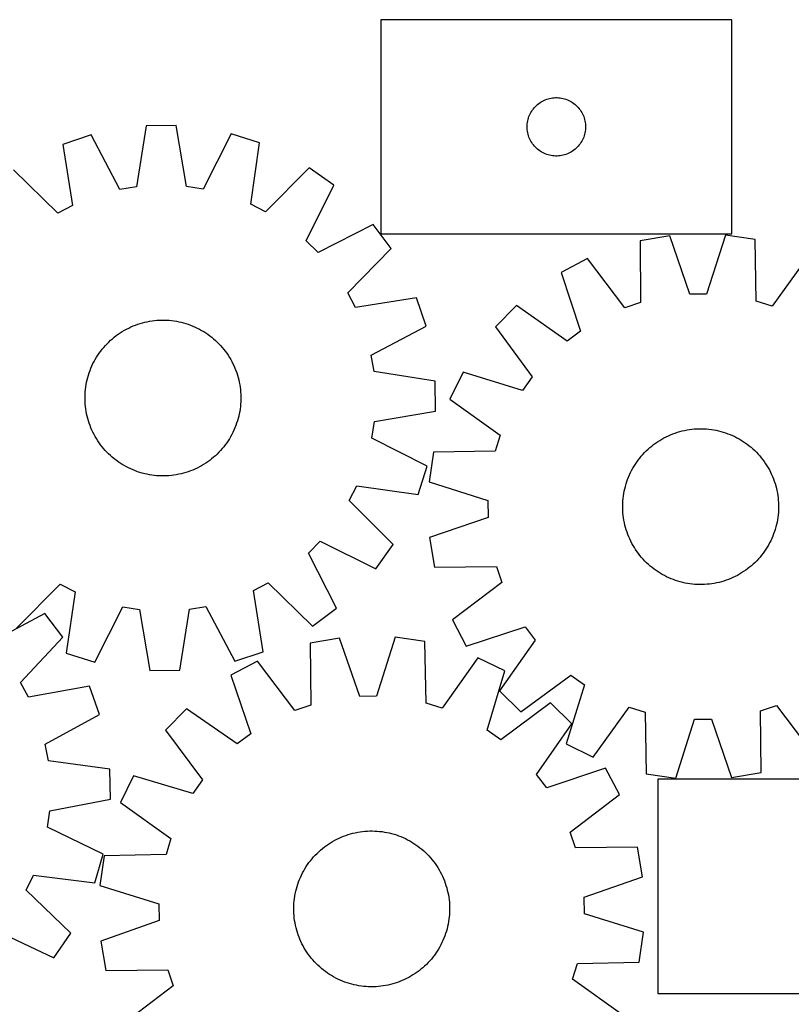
# Model space of a CAD drawing. Header units: millimetres. Extents: x 7 to 1493, y 7 to 2993.
# Tile 8 of 13: x 452 to 848, y 2488 to 2993. Entities that reach past the tile are written whole.
import ezdxf

# ---------------------------------------------------------------- set-up
doc = ezdxf.new("R2010")
doc.units = ezdxf.units.MM
doc.layers.add('CUT', color=7, linetype='CONTINUOUS', true_color=0x000000)

msp = doc.modelspace()

# ---------------------------------------------------------------- linework, layer by layer
at = {"layer": 'CUT'}
for p, q in [((817.549376, 2993.486878), (637.549376, 2993.486878)), ((637.549376, 2993.486878), (637.549376, 2883.486878)), ((817.549376, 2883.486878), (817.549376, 2993.486878)), ((720.499725, 2951.72706), (721.19066, 2952.072412)), ((721.19066, 2952.072412), (721.898458, 2952.381738)), ((721.898458, 2952.381738), (722.62124, 2952.654217)), ((722.62124, 2952.654217), (723.357092, 2952.889126)), ((723.357092, 2952.889126), (724.10406, 2953.085844)), ((724.10406, 2953.085844), (724.860165, 2953.243848)), ((724.860165, 2953.243848), (725.623401, 2953.362718)), ((725.623401, 2953.362718), (726.391744, 2953.442141)), ((726.391744, 2953.442141), (727.163157, 2953.481905)), ((727.163157, 2953.481905), (727.935595, 2953.481905)), ((727.935595, 2953.481905), (728.707008, 2953.442141)), ((728.707008, 2953.442141), (729.475351, 2953.362718)), ((729.475351, 2953.362718), (730.238587, 2953.243848)), ((730.238587, 2953.243848), (730.994692, 2953.085844)), ((730.994692, 2953.085844), (731.741661, 2952.889126)), ((731.741661, 2952.889126), (732.477512, 2952.654217)), ((732.477512, 2952.654217), (733.200295, 2952.381738)), ((733.200295, 2952.381738), (733.908092, 2952.072412)), ((733.908092, 2952.072412), (734.599027, 2951.72706)), ((714.892743, 2946.537321), (715.323951, 2947.178195)), ((715.323951, 2947.178195), (715.787579, 2947.796021)), ((715.787579, 2947.796021), (716.282397, 2948.38916)), ((716.282397, 2948.38916), (716.807093, 2948.956041)), ((716.807093, 2948.956041), (717.360276, 2949.495159)), ((717.360276, 2949.495159), (717.940478, 2950.005085)), ((717.940478, 2950.005085), (718.546162, 2950.484467)), ((718.546162, 2950.484467), (719.17572, 2950.932034)), ((719.17572, 2950.932034), (719.827484, 2951.346598)), ((719.827484, 2951.346598), (720.499725, 2951.72706)), ((734.599027, 2951.72706), (735.271268, 2951.346598)), ((735.271268, 2951.346598), (735.923032, 2950.932034)), ((735.923032, 2950.932034), (736.55259, 2950.484467)), ((736.55259, 2950.484467), (737.158274, 2950.005085)), ((737.158274, 2950.005085), (737.738476, 2949.495159)), ((737.738476, 2949.495159), (738.291659, 2948.956041)), ((738.291659, 2948.956041), (738.816355, 2948.38916)), ((738.816355, 2948.38916), (739.311173, 2947.796021)), ((739.311173, 2947.796021), (739.774801, 2947.178195)), ((739.774801, 2947.178195), (740.20601, 2946.537321)), ((712.866541, 2941.555159), (713.04396, 2942.306945)), ((713.04396, 2942.306945), (713.259845, 2943.048601)), ((713.259845, 2943.048601), (713.513624, 2943.77816)), ((713.513624, 2943.77816), (713.804623, 2944.493687)), ((713.804623, 2944.493687), (714.13207, 2945.193285)), ((714.13207, 2945.193285), (714.495097, 2945.875099)), ((714.495097, 2945.875099), (714.892743, 2946.537321)), ((740.20601, 2946.537321), (740.603655, 2945.875099)), ((740.603655, 2945.875099), (740.966682, 2945.193285)), ((740.966682, 2945.193285), (741.29413, 2944.493687)), ((741.29413, 2944.493687), (741.585128, 2943.77816)), ((741.585128, 2943.77816), (741.838907, 2943.048601)), ((741.838907, 2943.048601), (742.054792, 2942.306945)), ((742.054792, 2942.306945), (742.232211, 2941.555159)), ((516.981606, 2939.014621), (512.057816, 2907.634197)), ((532.367284, 2939.121698), (516.981606, 2939.014621)), ((537.727362, 2907.812845), (532.367284, 2939.121698)), ((712.549376, 2938.486878), (712.569265, 2939.25906)), ((712.569265, 2937.714697), (712.549376, 2938.486878)), ((712.569265, 2939.25906), (712.628878, 2940.029193)), ((712.628878, 2936.944563), (712.569265, 2937.714697)), ((712.628878, 2940.029193), (712.728058, 2940.795237)), ((712.728058, 2936.17852), (712.628878, 2936.944563)), ((712.728058, 2940.795237), (712.866541, 2941.555159)), ((742.232211, 2941.555159), (742.370695, 2940.795237)), ((742.370695, 2940.795237), (742.469874, 2940.029193)), ((742.469874, 2936.944563), (742.370695, 2936.17852)), ((742.469874, 2940.029193), (742.529487, 2939.25906)), ((742.529487, 2937.714697), (742.469874, 2936.944563)), ((742.529487, 2939.25906), (742.549376, 2938.486878)), ((742.549376, 2938.486878), (742.529487, 2937.714697)), ((488.825872, 2934.354103), (474.226311, 2929.497831)), ((503.598577, 2906.233969), (488.825872, 2934.354103)), ((560.585158, 2934.853514), (546.205271, 2906.530492)), ((575.250896, 2930.200915), (560.585158, 2934.853514)), ((712.866541, 2935.418597), (712.728058, 2936.17852)), ((713.04396, 2934.666812), (712.866541, 2935.418597)), ((713.259845, 2933.925156), (713.04396, 2934.666812)), ((713.513624, 2933.195597), (713.259845, 2933.925156)), ((713.804623, 2932.48007), (713.513624, 2933.195597)), ((714.13207, 2931.780471), (713.804623, 2932.48007)), ((714.495097, 2931.098657), (714.13207, 2931.780471)), ((740.966682, 2931.780471), (740.603655, 2931.098657)), ((741.29413, 2932.48007), (740.966682, 2931.780471)), ((741.585128, 2933.195597), (741.29413, 2932.48007)), ((741.838907, 2933.925156), (741.585128, 2933.195597)), ((742.054792, 2934.666812), (741.838907, 2933.925156)), ((742.232211, 2935.418597), (742.054792, 2934.666812)), ((742.370695, 2936.17852), (742.232211, 2935.418597)), ((474.226311, 2929.497831), (479.240593, 2898.131739)), ((570.673666, 2898.76807), (575.250896, 2930.200915)), ((714.892743, 2930.436435), (714.495097, 2931.098657)), ((715.323951, 2929.795562), (714.892743, 2930.436435)), ((715.787579, 2929.177736), (715.323951, 2929.795562)), ((716.282397, 2928.584597), (715.787579, 2929.177736)), ((716.807093, 2928.017716), (716.282397, 2928.584597)), ((717.360276, 2927.478598), (716.807093, 2928.017716)), ((717.940478, 2926.968672), (717.360276, 2927.478598)), ((718.546162, 2926.48929), (717.940478, 2926.968672)), ((737.158274, 2926.968672), (736.55259, 2926.48929)), ((737.738476, 2927.478598), (737.158274, 2926.968672)), ((738.291659, 2928.017716), (737.738476, 2927.478598)), ((738.816355, 2928.584597), (738.291659, 2928.017716)), ((739.311173, 2929.177736), (738.816355, 2928.584597)), ((739.774801, 2929.795562), (739.311173, 2929.177736)), ((740.20601, 2930.436435), (739.774801, 2929.795562)), ((740.603655, 2931.098657), (740.20601, 2930.436435)), ((719.17572, 2926.041723), (718.546162, 2926.48929)), ((719.827484, 2925.627159), (719.17572, 2926.041723)), ((720.499725, 2925.246696), (719.827484, 2925.627159)), ((721.19066, 2924.901344), (720.499725, 2925.246696)), ((721.898458, 2924.592019), (721.19066, 2924.901344)), ((722.62124, 2924.31954), (721.898458, 2924.592019)), ((723.357092, 2924.08463), (722.62124, 2924.31954)), ((724.10406, 2923.887913), (723.357092, 2924.08463)), ((724.860165, 2923.729909), (724.10406, 2923.887913)), ((725.623401, 2923.611038), (724.860165, 2923.729909)), ((726.391744, 2923.531615), (725.623401, 2923.611038)), ((727.163157, 2923.491851), (726.391744, 2923.531615)), ((727.935595, 2923.491851), (727.163157, 2923.491851)), ((728.707008, 2923.531615), (727.935595, 2923.491851)), ((729.475351, 2923.611038), (728.707008, 2923.531615)), ((730.238587, 2923.729909), (729.475351, 2923.611038)), ((730.994692, 2923.887913), (730.238587, 2923.729909)), ((731.741661, 2924.08463), (730.994692, 2923.887913)), ((732.477512, 2924.31954), (731.741661, 2924.08463)), ((733.200295, 2924.592019), (732.477512, 2924.31954)), ((733.908092, 2924.901344), (733.200295, 2924.592019)), ((734.599027, 2925.246696), (733.908092, 2924.901344)), ((735.271268, 2925.627159), (734.599027, 2925.246696)), ((735.923032, 2926.041723), (735.271268, 2925.627159)), ((736.55259, 2926.48929), (735.923032, 2926.041723)), ((600.768748, 2917.421828), (578.340368, 2894.928662)), ((613.278961, 2908.464981), (600.768748, 2917.421828)), ((471.628073, 2894.185994), (448.888796, 2916.364814)), ((512.057816, 2907.634197), (503.598577, 2906.233969)), ((546.205271, 2906.530492), (537.727362, 2907.812845)), ((599.212473, 2879.985011), (613.278961, 2908.464981)), ((479.240593, 2898.131739), (471.628073, 2894.185994)), ((578.340368, 2894.928662), (570.673666, 2898.76807)), ((633.598925, 2888.425897), (605.317497, 2873.964376)), ((642.729027, 2876.04156), (633.598925, 2888.425897)), ((637.549376, 2883.486878), (817.549376, 2883.486878)), ((785.817972, 2882.610829), (770.648876, 2880.036128)), ((796.132862, 2852.567896), (785.817972, 2882.610829)), ((814.355077, 2882.926215), (804.706682, 2852.662652)), ((829.57737, 2880.687393), (814.355077, 2882.926215)), ((605.317497, 2873.964376), (599.212473, 2879.985011)), ((620.550207, 2853.302284), (642.729027, 2876.04156)), ((770.648876, 2880.036128), (770.824663, 2848.272251)), ((830.103637, 2848.92739), (829.57737, 2880.687393)), ((856.815229, 2872.168893), (838.287105, 2846.368052)), ((743.605936, 2870.917727), (729.974896, 2863.781533)), ((762.699756, 2845.532677), (743.605936, 2870.917727)), ((729.974896, 2863.781533), (739.957656, 2833.626612)), ((624.495952, 2845.689763), (620.550207, 2853.302284)), ((655.862044, 2850.704045), (624.495952, 2845.689763)), ((660.718316, 2836.104485), (655.862044, 2850.704045)), ((804.706682, 2852.662652), (796.132862, 2852.567896)), ((707.073272, 2846.75269), (696.314587, 2835.753543)), ((733.076986, 2828.510387), (707.073272, 2846.75269)), ((770.824663, 2848.272251), (762.699756, 2845.532677)), ((838.287105, 2846.368052), (830.103637, 2848.92739)), ((508.081859, 2835.219902), (509.219329, 2835.753913)), ((509.219329, 2835.753913), (510.373012, 2836.251931)), ((510.373012, 2836.251931), (511.541769, 2836.713466)), ((511.541769, 2836.713466), (512.724446, 2837.138061)), ((512.724446, 2837.138061), (513.919877, 2837.525298)), ((513.919877, 2837.525298), (515.126881, 2837.874795)), ((515.126881, 2837.874795), (516.344268, 2838.186206)), ((516.344268, 2838.186206), (517.570835, 2838.459224)), ((517.570835, 2838.459224), (518.805373, 2838.693581)), ((518.805373, 2838.693581), (520.046663, 2838.889044)), ((520.046663, 2838.889044), (521.29348, 2839.04542)), ((521.29348, 2839.04542), (522.544594, 2839.162556)), ((522.544594, 2839.162556), (523.79877, 2839.240336)), ((523.79877, 2839.240336), (525.05477, 2839.278683)), ((525.05477, 2839.278683), (526.311355, 2839.277559)), ((526.311355, 2839.277559), (527.567285, 2839.236965)), ((527.567285, 2839.236965), (528.821319, 2839.156941)), ((528.821319, 2839.156941), (530.072222, 2839.037567)), ((530.072222, 2839.037567), (531.318757, 2838.87896)), ((531.318757, 2838.87896), (532.559696, 2838.681277)), ((532.559696, 2838.681277), (533.793812, 2838.444712)), ((533.793812, 2838.444712), (535.019889, 2838.1695)), ((535.019889, 2838.1695), (536.236717, 2837.855911)), ((536.236717, 2837.855911), (537.443094, 2837.504255)), ((537.443094, 2837.504255), (538.637829, 2837.11488)), ((538.637829, 2837.11488), (539.819745, 2836.68817)), ((539.819745, 2836.68817), (540.987675, 2836.224545)), ((540.987675, 2836.224545), (542.140465, 2835.724463)), ((542.140465, 2835.724463), (543.276978, 2835.188418)), ((632.598182, 2821.331779), (660.718316, 2836.104485)), ((696.314587, 2835.753543), (715.12714, 2810.159351)), ((499.696582, 2829.722537), (500.665514, 2830.522648)), ((500.665514, 2830.522648), (501.6591, 2831.291929)), ((501.6591, 2831.291929), (502.676359, 2832.029622)), ((502.676359, 2832.029622), (503.716288, 2832.734998)), ((503.716288, 2832.734998), (504.77786, 2833.407361)), ((504.77786, 2833.407361), (505.860028, 2834.046047)), ((505.860028, 2834.046047), (506.961723, 2834.650426)), ((506.961723, 2834.650426), (508.081859, 2835.219902)), ((543.276978, 2835.188418), (544.396093, 2834.616939)), ((544.396093, 2834.616939), (545.496705, 2834.01059)), ((545.496705, 2834.01059), (546.577728, 2833.369968)), ((546.577728, 2833.369968), (547.638096, 2832.695707)), ((547.638096, 2832.695707), (548.676761, 2831.988472)), ((548.676761, 2831.988472), (549.692699, 2831.248961)), ((549.692699, 2831.248961), (550.684907, 2830.477903)), ((739.957656, 2833.626612), (733.076986, 2828.510387)), ((495.254297, 2825.288192), (496.086135, 2826.230027)), ((496.086135, 2826.230027), (496.947146, 2827.145268)), ((496.947146, 2827.145268), (497.83648, 2828.033013)), ((497.83648, 2828.033013), (498.753261, 2828.892385)), ((498.753261, 2828.892385), (499.696582, 2829.722537)), ((550.684907, 2830.477903), (551.652405, 2829.676059)), ((551.652405, 2829.676059), (552.59424, 2828.844222)), ((552.59424, 2828.844222), (553.509482, 2827.983211)), ((553.509482, 2827.983211), (554.397227, 2827.093876)), ((554.397227, 2827.093876), (555.256599, 2826.177096)), ((555.256599, 2826.177096), (556.08675, 2825.233774)), ((491.560388, 2820.213515), (492.234649, 2821.273882)), ((492.234649, 2821.273882), (492.941884, 2822.312548)), ((492.941884, 2822.312548), (493.681396, 2823.328485)), ((493.681396, 2823.328485), (494.452454, 2824.320693)), ((494.452454, 2824.320693), (495.254297, 2825.288192)), ((556.08675, 2825.233774), (556.886861, 2824.264842)), ((556.886861, 2824.264842), (557.656143, 2823.271256)), ((557.656143, 2823.271256), (558.393835, 2822.253997)), ((558.393835, 2822.253997), (559.099211, 2821.214068)), ((559.099211, 2821.214068), (559.771574, 2820.152496)), ((633.99841, 2812.87254), (632.598182, 2821.331779)), ((488.705812, 2814.623461), (489.205893, 2815.776251)), ((489.205893, 2815.776251), (489.741938, 2816.912765)), ((489.741938, 2816.912765), (490.313417, 2818.03188)), ((490.313417, 2818.03188), (490.919767, 2819.132492)), ((490.919767, 2819.132492), (491.560388, 2820.213515)), ((559.771574, 2820.152496), (560.41026, 2819.070329)), ((560.41026, 2819.070329), (561.014639, 2817.968633)), ((561.014639, 2817.968633), (561.584116, 2816.848498)), ((561.584116, 2816.848498), (562.118126, 2815.711027)), ((562.118126, 2815.711027), (562.616145, 2814.557344)), ((487.074446, 2809.872503), (487.426101, 2811.07888)), ((487.426101, 2811.07888), (487.815476, 2812.273616)), ((487.815476, 2812.273616), (488.242187, 2813.455532)), ((488.242187, 2813.455532), (488.705812, 2814.623461)), ((562.616145, 2814.557344), (563.077679, 2813.388587)), ((563.077679, 2813.388587), (563.502275, 2812.20591)), ((563.502275, 2812.20591), (563.889512, 2811.010479)), ((563.889512, 2811.010479), (564.239008, 2809.803475)), ((665.378835, 2807.94875), (633.99841, 2812.87254)), ((679.796051, 2812.481161), (672.962857, 2798.695733)), ((710.164234, 2803.167289), (679.796051, 2812.481161)), ((486.051396, 2804.954544), (486.24908, 2806.195482)), ((486.24908, 2806.195482), (486.485644, 2807.429599)), ((486.485644, 2807.429599), (486.760857, 2808.655676)), ((486.760857, 2808.655676), (487.074446, 2809.872503)), ((564.239008, 2809.803475), (564.550419, 2808.586089)), ((564.550419, 2808.586089), (564.823438, 2807.359521)), ((564.823438, 2807.359521), (565.057794, 2806.124983)), ((565.057794, 2806.124983), (565.253257, 2804.883693)), ((665.485912, 2792.563072), (665.378835, 2807.94875)), ((715.12714, 2810.159351), (710.164234, 2803.167289)), ((485.652798, 2799.947142), (485.693391, 2801.203071)), ((485.693391, 2801.203071), (485.773415, 2802.457106)), ((485.773415, 2802.457106), (485.892789, 2803.708008)), ((485.892789, 2803.708008), (486.051396, 2804.954544)), ((565.253257, 2804.883693), (565.409634, 2803.636876)), ((565.409634, 2803.636876), (565.52677, 2802.385762)), ((565.52677, 2802.385762), (565.604549, 2801.131586)), ((565.604549, 2801.131586), (565.642896, 2799.875586)), ((485.651674, 2798.690557), (485.652798, 2799.947142)), ((485.69002, 2797.434557), (485.651674, 2798.690557)), ((485.7678, 2796.180381), (485.69002, 2797.434557)), ((485.884936, 2794.929267), (485.7678, 2796.180381)), ((565.521155, 2796.109037), (565.401781, 2794.858135)), ((565.601178, 2797.363072), (565.521155, 2796.109037)), ((565.641772, 2798.619001), (565.601178, 2797.363072)), ((565.642896, 2799.875586), (565.641772, 2798.619001)), ((672.962857, 2798.695733), (698.763698, 2780.167609)), ((486.041313, 2793.68245), (485.884936, 2794.929267)), ((486.236776, 2792.44116), (486.041313, 2793.68245)), ((486.471132, 2791.206622), (486.236776, 2792.44116)), ((486.74415, 2789.980054), (486.471132, 2791.206622)), ((564.808925, 2791.136544), (564.533713, 2789.910467)), ((565.04549, 2792.370661), (564.808925, 2791.136544)), ((565.243174, 2793.611599), (565.04549, 2792.370661)), ((565.401781, 2794.858135), (565.243174, 2793.611599)), ((634.177058, 2787.202994), (665.485912, 2792.563072)), ((487.055562, 2788.762668), (486.74415, 2789.980054)), ((487.405058, 2787.555664), (487.055562, 2788.762668)), ((487.792295, 2786.360233), (487.405058, 2787.555664)), ((488.21689, 2785.177556), (487.792295, 2786.360233)), ((488.678425, 2784.008799), (488.21689, 2785.177556)), ((563.052383, 2785.110611), (562.588758, 2783.942682)), ((563.479094, 2786.292527), (563.052383, 2785.110611)), ((563.868469, 2787.487263), (563.479094, 2786.292527)), ((564.220124, 2788.69364), (563.868469, 2787.487263)), ((564.533713, 2789.910467), (564.220124, 2788.69364)), ((632.894705, 2778.725085), (634.177058, 2787.202994)), ((489.176443, 2782.855116), (488.678425, 2784.008799)), ((489.710454, 2781.717645), (489.176443, 2782.855116)), ((490.27993, 2780.59751), (489.710454, 2781.717645)), ((490.88431, 2779.495814), (490.27993, 2780.59751)), ((560.981152, 2780.534263), (560.374803, 2779.433651)), ((561.552631, 2781.653378), (560.981152, 2780.534263)), ((562.088676, 2782.789892), (561.552631, 2781.653378)), ((562.588758, 2783.942682), (562.088676, 2782.789892)), ((698.763698, 2780.167609), (696.20436, 2771.98414)), ((785.04857, 2779.909441), (786.200205, 2780.412176)), ((786.200205, 2780.412176), (787.367064, 2780.878489)), ((787.367064, 2780.878489), (788.547994, 2781.307921)), ((788.547994, 2781.307921), (789.74183, 2781.700046)), ((789.74183, 2781.700046), (790.947394, 2782.054479)), ((790.947394, 2782.054479), (792.163496, 2782.370869)), ((792.163496, 2782.370869), (793.388936, 2782.648904)), ((793.388936, 2782.648904), (794.622505, 2782.88831)), ((794.622505, 2782.88831), (795.862985, 2783.08885)), ((795.862985, 2783.08885), (797.109151, 2783.250327)), ((797.109151, 2783.250327), (798.359776, 2783.372582)), ((798.359776, 2783.372582), (799.613623, 2783.455493)), ((799.613623, 2783.455493), (800.869455, 2783.498979)), ((800.869455, 2783.498979), (802.126034, 2783.502997)), ((802.126034, 2783.502997), (803.382119, 2783.467542)), ((803.382119, 2783.467542), (804.636471, 2783.392651)), ((804.636471, 2783.392651), (805.887851, 2783.278396)), ((805.887851, 2783.278396), (807.135026, 2783.124891)), ((807.135026, 2783.124891), (808.376762, 2782.932287)), ((808.376762, 2782.932287), (809.611837, 2782.700774)), ((809.611837, 2782.700774), (810.83903, 2782.430581)), ((810.83903, 2782.430581), (812.05713, 2782.121974)), ((812.05713, 2782.121974), (813.264936, 2781.775258)), ((813.264936, 2781.775258), (814.461255, 2781.390775)), ((814.461255, 2781.390775), (815.644907, 2780.968904)), ((815.644907, 2780.968904), (816.814724, 2780.510062)), ((816.814724, 2780.510062), (817.96955, 2780.014702)), ((817.96955, 2780.014702), (819.108248, 2779.483312)), ((491.522996, 2778.413647), (490.88431, 2779.495814)), ((492.195359, 2777.352075), (491.522996, 2778.413647)), ((492.900734, 2776.312146), (492.195359, 2777.352075)), ((493.638427, 2775.294887), (492.900734, 2776.312146)), ((494.407708, 2774.301301), (493.638427, 2775.294887)), ((557.613174, 2775.237658), (556.842116, 2774.24545)), ((558.352685, 2776.253595), (557.613174, 2775.237658)), ((559.059921, 2777.29226), (558.352685, 2776.253595)), ((559.734182, 2778.352628), (559.059921, 2777.29226)), ((560.374803, 2779.433651), (559.734182, 2778.352628)), ((661.217728, 2764.345198), (632.894705, 2778.725085)), ((776.516232, 2774.643219), (777.506662, 2775.416559)), ((777.506662, 2775.416559), (778.520894, 2776.158408)), ((778.520894, 2776.158408), (779.557928, 2776.868034)), ((779.557928, 2776.868034), (780.61674, 2777.544735)), ((780.61674, 2777.544735), (781.696285, 2778.187844)), ((781.696285, 2778.187844), (782.795498, 2778.796726)), ((782.795498, 2778.796726), (783.913294, 2779.370781)), ((783.913294, 2779.370781), (785.04857, 2779.909441)), ((819.108248, 2779.483312), (820.229692, 2778.916417)), ((820.229692, 2778.916417), (821.332776, 2778.314576)), ((821.332776, 2778.314576), (822.416411, 2777.678384)), ((822.416411, 2777.678384), (823.479529, 2777.008467)), ((823.479529, 2777.008467), (824.521079, 2776.305488)), ((824.521079, 2776.305488), (825.540035, 2775.57014)), ((825.540035, 2775.57014), (826.535389, 2774.803149)), ((495.20782, 2773.332369), (494.407708, 2774.301301)), ((496.037971, 2772.389047), (495.20782, 2773.332369)), ((496.897343, 2771.472267), (496.037971, 2772.389047)), ((497.785088, 2770.582932), (496.897343, 2771.472267)), ((498.700329, 2769.721921), (497.785088, 2770.582932)), ((553.458089, 2770.53313), (552.541309, 2769.673758)), ((554.347424, 2771.420875), (553.458089, 2770.53313)), ((555.208435, 2772.336116), (554.347424, 2771.420875)), ((556.040273, 2773.277951), (555.208435, 2772.336116)), ((556.842116, 2774.24545), (556.040273, 2773.277951)), ((664.444357, 2771.457874), (662.205535, 2756.23558)), ((696.20436, 2771.98414), (664.444357, 2771.457874)), ((771.12648, 2769.386664), (771.954456, 2770.331895)), ((771.954456, 2770.331895), (772.811715, 2771.250652)), ((772.811715, 2771.250652), (773.69741, 2772.142029)), ((773.69741, 2772.142029), (774.610666, 2773.005145)), ((774.610666, 2773.005145), (775.550583, 2773.839149)), ((775.550583, 2773.839149), (776.516232, 2774.643219)), ((826.535389, 2774.803149), (827.506161, 2774.005271)), ((827.506161, 2774.005271), (828.451392, 2773.177294)), ((828.451392, 2773.177294), (829.370149, 2772.320035)), ((829.370149, 2772.320035), (830.261525, 2771.434341)), ((830.261525, 2771.434341), (831.124642, 2770.521084)), ((831.124642, 2770.521084), (831.958646, 2769.581168)), ((499.642164, 2768.890084), (498.700329, 2769.721921)), ((500.609663, 2768.08824), (499.642164, 2768.890084)), ((501.601871, 2767.317182), (500.609663, 2768.08824)), ((502.617809, 2766.577671), (501.601871, 2767.317182)), ((503.656474, 2765.870436), (502.617809, 2766.577671)), ((504.716841, 2765.196175), (503.656474, 2765.870436)), ((505.797864, 2764.555553), (504.716841, 2765.196175)), ((546.51671, 2765.158782), (545.434542, 2764.520096)), ((547.578282, 2765.831145), (546.51671, 2765.158782)), ((548.61821, 2766.536521), (547.578282, 2765.831145)), ((549.63547, 2767.274214), (548.61821, 2766.536521)), ((550.629056, 2768.043495), (549.63547, 2767.274214)), ((551.597987, 2768.843606), (550.629056, 2768.043495)), ((552.541309, 2769.673758), (551.597987, 2768.843606)), ((767.453367, 2764.296915), (768.123283, 2765.360032)), ((768.123283, 2765.360032), (768.826262, 2766.401583)), ((768.826262, 2766.401583), (769.56161, 2767.420538)), ((769.56161, 2767.420538), (770.328602, 2768.415893)), ((770.328602, 2768.415893), (771.12648, 2769.386664)), ((831.958646, 2769.581168), (832.762715, 2768.615518)), ((832.762715, 2768.615518), (833.536056, 2767.625088)), ((833.536056, 2767.625088), (834.277905, 2766.610856)), ((834.277905, 2766.610856), (834.98753, 2765.573822)), ((834.98753, 2765.573822), (835.664231, 2764.51501)), ((506.898477, 2763.949204), (505.797864, 2764.555553)), ((508.017592, 2763.377725), (506.898477, 2763.949204)), ((509.154105, 2762.84168), (508.017592, 2763.377725)), ((510.306895, 2762.341598), (509.154105, 2762.84168)), ((511.474824, 2761.877973), (510.306895, 2762.341598)), ((512.65674, 2761.451263), (511.474824, 2761.877973)), ((513.851476, 2761.061888), (512.65674, 2761.451263)), ((515.057853, 2760.710232), (513.851476, 2761.061888)), ((516.27468, 2760.396643), (515.057853, 2760.710232)), ((517.500757, 2760.121431), (516.27468, 2760.396643)), ((518.734874, 2759.884866), (517.500757, 2760.121431)), ((519.975813, 2759.687183), (518.734874, 2759.884866)), ((532.489197, 2759.872562), (531.247907, 2759.677099)), ((533.723735, 2760.106919), (532.489197, 2759.872562)), ((534.950302, 2760.379937), (533.723735, 2760.106919)), ((536.167689, 2760.691348), (534.950302, 2760.379937)), ((537.374693, 2761.040845), (536.167689, 2760.691348)), ((538.570123, 2761.428082), (537.374693, 2761.040845)), ((539.752801, 2761.852677), (538.570123, 2761.428082)), ((540.921558, 2762.314212), (539.752801, 2761.852677)), ((542.075241, 2762.81223), (540.921558, 2762.314212)), ((543.212711, 2763.346241), (542.075241, 2762.81223)), ((544.332847, 2763.915717), (543.212711, 2763.346241)), ((545.434542, 2764.520096), (544.332847, 2763.915717)), ((656.565128, 2749.67946), (661.217728, 2764.345198)), ((764.621688, 2758.695227), (765.117048, 2759.850054)), ((765.117048, 2759.850054), (765.648438, 2760.988751)), ((765.648438, 2760.988751), (766.215333, 2762.110195)), ((766.215333, 2762.110195), (766.817174, 2763.213279)), ((766.817174, 2763.213279), (767.453367, 2764.296915)), ((835.664231, 2764.51501), (836.30734, 2763.435465)), ((836.30734, 2763.435465), (836.916222, 2762.336252)), ((836.916222, 2762.336252), (837.490277, 2761.218456)), ((837.490277, 2761.218456), (838.028938, 2760.08318)), ((838.028938, 2760.08318), (838.531673, 2758.931545)), ((521.222348, 2759.528576), (519.975813, 2759.687183)), ((522.47325, 2759.409202), (521.222348, 2759.528576)), ((523.727285, 2759.329178), (522.47325, 2759.409202)), ((524.983215, 2759.288584), (523.727285, 2759.329178)), ((526.239799, 2759.28746), (524.983215, 2759.288584)), ((527.4958, 2759.325807), (526.239799, 2759.28746)), ((528.749975, 2759.403587), (527.4958, 2759.325807)), ((530.001089, 2759.520723), (528.749975, 2759.403587)), ((531.247907, 2759.677099), (530.001089, 2759.520723)), ((662.205535, 2756.23558), (692.469098, 2746.587185)), ((763.009776, 2753.937634), (763.356492, 2755.145439)), ((763.356492, 2755.145439), (763.740975, 2756.341759)), ((763.740975, 2756.341759), (764.162846, 2757.52541)), ((764.162846, 2757.52541), (764.621688, 2758.695227)), ((838.531673, 2758.931545), (838.997986, 2757.764686)), ((838.997986, 2757.764686), (839.427417, 2756.583756)), ((839.427417, 2756.583756), (839.819542, 2755.38992)), ((839.819542, 2755.38992), (840.173975, 2754.184356)), ((621.292876, 2746.589989), (625.132284, 2754.256691)), ((625.132284, 2754.256691), (656.565128, 2749.67946)), ((762.006859, 2749.015529), (762.199463, 2750.257266)), ((762.199463, 2750.257266), (762.430976, 2751.49234)), ((762.430976, 2751.49234), (762.701169, 2752.719533)), ((762.701169, 2752.719533), (763.009776, 2753.937634)), ((840.173975, 2754.184356), (840.490365, 2752.968254)), ((840.490365, 2752.968254), (840.7684, 2751.742814)), ((840.7684, 2751.742814), (841.007806, 2750.509246)), ((841.007806, 2750.509246), (841.208347, 2749.268766)), ((643.786041, 2724.161608), (621.292876, 2746.589989)), ((692.469098, 2746.587185), (692.563854, 2738.013365)), ((761.628754, 2744.006538), (761.664208, 2745.262623)), ((761.664208, 2745.262623), (761.739099, 2746.516975)), ((761.739099, 2746.516975), (761.853354, 2747.768355)), ((761.853354, 2747.768355), (762.006859, 2749.015529)), ((841.208347, 2749.268766), (841.369824, 2748.022599)), ((841.369824, 2748.022599), (841.492078, 2746.771975)), ((841.492078, 2746.771975), (841.574989, 2745.518128)), ((841.574989, 2745.518128), (841.618475, 2744.262295)), ((761.632771, 2742.749959), (761.628754, 2744.006538)), ((761.676257, 2741.494126), (761.632771, 2742.749959)), ((761.759168, 2740.240279), (761.676257, 2741.494126)), ((761.881423, 2738.989655), (761.759168, 2740.240279)), ((841.512147, 2740.495279), (841.397893, 2739.243899)), ((841.587039, 2741.749631), (841.512147, 2740.495279)), ((841.622493, 2743.005716), (841.587039, 2741.749631)), ((841.618475, 2744.262295), (841.622493, 2743.005716)), ((692.563854, 2738.013365), (662.520921, 2727.698475)), ((762.0429, 2737.743488), (761.881423, 2738.989655)), ((762.24344, 2736.503008), (762.0429, 2737.743488)), ((762.482846, 2735.26944), (762.24344, 2736.503008)), ((762.760882, 2734.044), (762.482846, 2735.26944)), ((840.820271, 2735.519913), (840.550078, 2734.292721)), ((841.051784, 2736.754988), (840.820271, 2735.519913)), ((841.244388, 2737.996725), (841.051784, 2736.754988)), ((841.397893, 2739.243899), (841.244388, 2737.996725)), ((763.077272, 2732.827898), (762.760882, 2734.044)), ((763.431704, 2731.622334), (763.077272, 2732.827898)), ((763.82383, 2730.428498), (763.431704, 2731.622334)), ((764.253261, 2729.247568), (763.82383, 2730.428498)), ((839.088401, 2729.486843), (838.629559, 2728.317027)), ((839.510271, 2730.670495), (839.088401, 2729.486843)), ((839.894755, 2731.866814), (839.510271, 2730.670495)), ((840.241471, 2733.07462), (839.894755, 2731.866814)), ((840.550078, 2734.292721), (840.241471, 2733.07462)), ((600.328589, 2719.612859), (606.349225, 2725.717883)), ((606.349225, 2725.717883), (634.829194, 2711.651395)), ((662.520921, 2727.698475), (665.095622, 2712.52938)), ((764.719574, 2728.080709), (764.253261, 2729.247568)), ((765.222309, 2726.929073), (764.719574, 2728.080709)), ((765.76097, 2725.793797), (765.222309, 2726.929073)), ((766.335024, 2724.676001), (765.76097, 2725.793797)), ((766.943907, 2723.576788), (766.335024, 2724.676001)), ((837.035913, 2724.902059), (836.434073, 2723.798974)), ((837.602808, 2726.023503), (837.035913, 2724.902059)), ((838.134198, 2727.1622), (837.602808, 2726.023503)), ((838.629559, 2728.317027), (838.134198, 2727.1622)), ((614.79011, 2691.331431), (600.328589, 2719.612859)), ((634.829194, 2711.651395), (643.786041, 2724.161608)), ((767.587016, 2722.497243), (766.943907, 2723.576788)), ((768.263717, 2721.438431), (767.587016, 2722.497243)), ((768.973342, 2720.401398), (768.263717, 2721.438431)), ((769.715191, 2719.387166), (768.973342, 2720.401398)), ((770.488532, 2718.396736), (769.715191, 2719.387166)), ((833.689636, 2719.591716), (832.922645, 2718.596361)), ((834.424985, 2720.610671), (833.689636, 2719.591716)), ((835.127964, 2721.652221), (834.424985, 2720.610671)), ((835.79788, 2722.715339), (835.127964, 2721.652221)), ((836.434073, 2723.798974), (835.79788, 2722.715339)), ((771.292601, 2717.431086), (770.488532, 2718.396736)), ((772.126605, 2716.491169), (771.292601, 2717.431086)), ((772.989722, 2715.577913), (772.126605, 2716.491169)), ((773.881098, 2714.692219), (772.989722, 2715.577913)), ((774.799855, 2713.83496), (773.881098, 2714.692219)), ((829.553837, 2714.870225), (828.640581, 2714.007109)), ((830.439532, 2715.761602), (829.553837, 2714.870225)), ((831.29679, 2716.680359), (830.439532, 2715.761602)), ((832.124767, 2717.625589), (831.29679, 2716.680359)), ((832.922645, 2718.596361), (832.124767, 2717.625589)), ((665.095622, 2712.52938), (696.859499, 2712.705166)), ((696.859499, 2712.705166), (699.599074, 2704.58026)), ((775.745086, 2713.006983), (774.799855, 2713.83496)), ((776.715857, 2712.209105), (775.745086, 2713.006983)), ((777.711212, 2711.442114), (776.715857, 2712.209105)), ((778.730167, 2710.706766), (777.711212, 2711.442114)), ((779.771718, 2710.003786), (778.730167, 2710.706766)), ((780.834835, 2709.33387), (779.771718, 2710.003786)), ((781.918471, 2708.697678), (780.834835, 2709.33387)), ((822.634507, 2709.467519), (821.554962, 2708.82441)), ((823.693319, 2710.14422), (822.634507, 2709.467519)), ((824.730353, 2710.853845), (823.693319, 2710.14422)), ((825.744585, 2711.595694), (824.730353, 2710.853845)), ((826.735014, 2712.369035), (825.744585, 2711.595694)), ((827.700664, 2713.173104), (826.735014, 2712.369035)), ((828.640581, 2714.007109), (827.700664, 2713.173104)), ((572.053976, 2700.434404), (579.666497, 2704.380149)), ((579.666497, 2704.380149), (602.405774, 2682.201329)), ((699.599074, 2704.58026), (674.214023, 2685.48644)), ((783.021555, 2708.095837), (781.918471, 2708.697678)), ((784.142999, 2707.528942), (783.021555, 2708.095837)), ((785.281696, 2706.997552), (784.142999, 2707.528942)), ((786.436523, 2706.502191), (785.281696, 2706.997552)), ((787.60634, 2706.04335), (786.436523, 2706.502191)), ((788.789992, 2705.621479), (787.60634, 2706.04335)), ((789.986311, 2705.236996), (788.789992, 2705.621479)), ((791.194117, 2704.89028), (789.986311, 2705.236996)), ((792.412217, 2704.581673), (791.194117, 2704.89028)), ((793.63941, 2704.311479), (792.412217, 2704.581673)), ((794.874484, 2704.079967), (793.63941, 2704.311479)), ((808.628742, 2704.123944), (807.388262, 2703.923403)), ((809.862311, 2704.36335), (808.628742, 2704.123944)), ((811.087751, 2704.641385), (809.862311, 2704.36335)), ((812.303853, 2704.957775), (811.087751, 2704.641385)), ((813.509417, 2705.312208), (812.303853, 2704.957775)), ((814.703253, 2705.704333), (813.509417, 2705.312208)), ((815.884183, 2706.133764), (814.703253, 2705.704333)), ((817.051041, 2706.600077), (815.884183, 2706.133764)), ((818.202677, 2707.102812), (817.051041, 2706.600077)), ((819.337953, 2707.641473), (818.202677, 2707.102812)), ((820.455749, 2708.215528), (819.337953, 2707.641473)), ((821.554962, 2708.82441), (820.455749, 2708.215528)), ((450.525822, 2681.144315), (472.954202, 2703.637481)), ((472.954202, 2703.637481), (480.620904, 2699.798072)), ((480.620904, 2699.798072), (476.043674, 2668.365228)), ((577.068258, 2669.068312), (572.053976, 2700.434404)), ((796.116221, 2703.887363), (794.874484, 2704.079967)), ((797.363395, 2703.733858), (796.116221, 2703.887363)), ((798.614776, 2703.619603), (797.363395, 2703.733858)), ((799.869127, 2703.544711), (798.614776, 2703.619603)), ((801.125212, 2703.509257), (799.869127, 2703.544711)), ((802.381791, 2703.513275), (801.125212, 2703.509257)), ((803.637624, 2703.556761), (802.381791, 2703.513275)), ((804.891471, 2703.639672), (803.637624, 2703.556761)), ((806.142095, 2703.761926), (804.891471, 2703.639672)), ((807.388262, 2703.923403), (806.142095, 2703.761926)), ((490.709411, 2663.712629), (505.089298, 2692.035651)), ((505.089298, 2692.035651), (513.567207, 2690.753298)), ((513.567207, 2690.753298), (518.927286, 2659.444444)), ((534.312963, 2659.551522), (539.236753, 2690.931946)), ((539.236753, 2690.931946), (547.695993, 2692.332174)), ((547.695993, 2692.332174), (562.468698, 2664.21204)), ((602.405774, 2682.201329), (614.79011, 2691.331431)), ((464.943405, 2688.630559), (436.952351, 2673.614712)), ((474.315701, 2676.428485), (464.943405, 2688.630559)), ((674.214023, 2685.48644), (681.350218, 2671.855399)), ((681.350218, 2671.855399), (711.505138, 2681.83816)), ((711.505138, 2681.83816), (716.621363, 2674.95749)), ((452.589139, 2653.256707), (474.315701, 2676.428485)), ((616.28517, 2676.051121), (601.129122, 2673.400694)), ((626.749974, 2646.060079), (616.28517, 2676.051121)), ((644.820344, 2676.509026), (635.323214, 2646.197654)), ((660.053629, 2674.346256), (644.820344, 2676.509026)), ((660.738507, 2642.589277), (660.053629, 2674.346256)), ((716.621363, 2674.95749), (698.37906, 2648.953776)), ((562.468698, 2664.21204), (577.068258, 2669.068312)), ((601.129122, 2673.400694), (601.463544, 2641.638091)), ((476.043674, 2668.365228), (490.709411, 2663.712629)), ((574.13206, 2664.147347), (560.536829, 2656.943164)), ((593.352421, 2638.857973), (574.13206, 2664.147347)), ((687.333692, 2665.963895), (668.934656, 2640.070842)), ((701.153075, 2659.199635), (687.333692, 2665.963895)), ((518.927286, 2659.444444), (534.312963, 2659.551522)), ((691.990986, 2628.785314), (701.153075, 2659.199635)), ((560.536829, 2656.943164), (570.670067, 2626.838476)), ((709.378208, 2638.195091), (734.972399, 2657.007643)), ((734.972399, 2657.007643), (741.964461, 2652.044738)), ((456.684081, 2645.723393), (452.589139, 2653.256707)), ((487.945307, 2651.354601), (456.684081, 2645.723393)), ((493.088243, 2636.85354), (487.945307, 2651.354601)), ((698.37906, 2648.953776), (709.378208, 2638.195091)), ((741.964461, 2652.044738), (732.65059, 2621.676554)), ((635.323214, 2646.197654), (626.749974, 2646.060079)), ((537.720538, 2639.800158), (527.01692, 2628.747415)), ((563.815034, 2621.687952), (537.720538, 2639.800158)), ((601.463544, 2641.638091), (593.352421, 2638.857973)), ((668.934656, 2640.070842), (660.738507, 2642.589277)), ((724.507665, 2642.797533), (699.007747, 2623.857391)), ((735.560407, 2632.093915), (724.507665, 2642.797533)), ((746.436017, 2614.843361), (764.964141, 2640.644201)), ((764.964141, 2640.644201), (773.14761, 2638.084864)), ((832.426584, 2638.740003), (840.55149, 2641.479577)), ((832.60237, 2606.976126), (832.426584, 2638.740003)), ((840.55149, 2641.479577), (859.64531, 2616.094526)), ((465.264582, 2621.529747), (493.088243, 2636.85354)), ((773.14761, 2638.084864), (773.673876, 2606.324861)), ((788.89617, 2604.086039), (798.544565, 2634.349601)), ((798.544565, 2634.349601), (807.118385, 2634.444357)), ((807.118385, 2634.444357), (817.433275, 2604.401425)), ((527.01692, 2628.747415), (545.957062, 2603.247498)), ((699.007747, 2623.857391), (691.990986, 2628.785314)), ((717.448201, 2605.999418), (735.560407, 2632.093915)), ((570.670067, 2626.838476), (563.815034, 2621.687952)), ((466.831181, 2613.099733), (465.264582, 2621.529747)), ((732.65059, 2621.676554), (746.436017, 2614.843361)), ((498.302513, 2608.79508), (466.831181, 2613.099733)), ((498.712661, 2593.414497), (498.302513, 2608.79508)), ((752.703413, 2609.277624), (722.598725, 2599.144386)), ((759.907596, 2595.682393), (752.703413, 2609.277624)), ((510.614818, 2605.392825), (503.850558, 2591.573443)), ((541.029138, 2596.230737), (510.614818, 2605.392825)), ((545.957062, 2603.247498), (541.029138, 2596.230737)), ((722.598725, 2599.144386), (717.448201, 2605.999418)), ((773.673876, 2606.324861), (788.89617, 2604.086039)), ((959.680354, 2603.606268), (779.680354, 2603.606268)), ((779.680354, 2603.606268), (779.680354, 2493.606268)), ((817.433275, 2604.401425), (832.60237, 2606.976126)), ((467.515474, 2587.438688), (498.712661, 2593.414497)), ((734.618222, 2576.462031), (759.907596, 2595.682393)), ((503.850558, 2591.573443), (529.743611, 2573.174406)), ((466.400381, 2578.937162), (467.515474, 2587.438688)), ((495.001185, 2565.118017), (466.400381, 2578.937162)), ((529.743611, 2573.174406), (527.225175, 2564.978258)), ((613.78121, 2572.223218), (614.896125, 2572.802848)), ((614.896125, 2572.802848), (616.028696, 2573.347172)), ((616.028696, 2573.347172), (617.177807, 2573.855652)), ((617.177807, 2573.855652), (618.342322, 2574.327787)), ((618.342322, 2574.327787), (619.521092, 2574.763111)), ((619.521092, 2574.763111), (620.712955, 2575.161194)), ((620.712955, 2575.161194), (621.916734, 2575.521643)), ((621.916734, 2575.521643), (623.131241, 2575.844102)), ((623.131241, 2575.844102), (624.355277, 2576.128254)), ((624.355277, 2576.128254), (625.587634, 2576.373818)), ((625.587634, 2576.373818), (626.827097, 2576.580551)), ((626.827097, 2576.580551), (628.072442, 2576.74825)), ((628.072442, 2576.74825), (629.32244, 2576.876749)), ((629.32244, 2576.876749), (630.575857, 2576.965921)), ((630.575857, 2576.965921), (631.831457, 2577.015678)), ((631.831457, 2577.015678), (633.088, 2577.025972)), ((633.088, 2577.025972), (634.344247, 2576.996791)), ((634.344247, 2576.996791), (635.598957, 2576.928165)), ((635.598957, 2576.928165), (636.850892, 2576.820162)), ((636.850892, 2576.820162), (638.098818, 2576.672887)), ((638.098818, 2576.672887), (639.341501, 2576.486487)), ((639.341501, 2576.486487), (640.577716, 2576.261146)), ((640.577716, 2576.261146), (641.806243, 2575.997085)), ((641.806243, 2575.997085), (643.02587, 2575.694565)), ((643.02587, 2575.694565), (644.235392, 2575.353886)), ((644.235392, 2575.353886), (645.433616, 2574.975382)), ((645.433616, 2574.975382), (646.61936, 2574.559428)), ((646.61936, 2574.559428), (647.791454, 2574.106434)), ((647.791454, 2574.106434), (648.94874, 2573.616847)), ((648.94874, 2573.616847), (650.090077, 2573.091151)), ((650.090077, 2573.091151), (651.214339, 2572.529864)), ((737.39834, 2568.350909), (734.618222, 2576.462031)), ((606.561144, 2567.22952), (607.522766, 2568.038402)), ((607.522766, 2568.038402), (608.509321, 2568.81668)), ((608.509321, 2568.81668), (609.519836, 2569.563585)), ((609.519836, 2569.563585), (610.553312, 2570.27838)), ((610.553312, 2570.27838), (611.608731, 2570.960361)), ((611.608731, 2570.960361), (612.685051, 2571.608853)), ((612.685051, 2571.608853), (613.78121, 2572.223218)), ((651.214339, 2572.529864), (652.320415, 2571.93354)), ((652.320415, 2571.93354), (653.407214, 2571.302767)), ((653.407214, 2571.302767), (654.473664, 2570.638169)), ((654.473664, 2570.638169), (655.518712, 2569.9404)), ((655.518712, 2569.9404), (656.541327, 2569.21015)), ((656.541327, 2569.21015), (657.5405, 2568.448139)), ((657.5405, 2568.448139), (658.515245, 2567.65512)), ((658.515245, 2567.65512), (659.464599, 2566.831874)), ((769.160943, 2568.68533), (737.39834, 2568.350909)), ((771.81137, 2553.529283), (769.160943, 2568.68533)), ((490.638397, 2550.363471), (495.001185, 2565.118017)), ((495.468197, 2564.29338), (493.305427, 2549.060095)), ((527.225175, 2564.978258), (495.468197, 2564.29338)), ((601.366313, 2561.780251), (602.159333, 2562.754996)), ((602.159333, 2562.754996), (602.982579, 2563.70435)), ((602.982579, 2563.70435), (603.835238, 2564.627377)), ((603.835238, 2564.627377), (604.71647, 2565.523165)), ((604.71647, 2565.523165), (605.625404, 2566.390832)), ((605.625404, 2566.390832), (606.561144, 2567.22952)), ((659.464599, 2566.831874), (660.387626, 2565.979214)), ((660.387626, 2565.979214), (661.283415, 2565.097983)), ((661.283415, 2565.097983), (662.151081, 2564.189048)), ((662.151081, 2564.189048), (662.989769, 2563.253309)), ((662.989769, 2563.253309), (663.798651, 2562.291687)), ((597.880913, 2556.560166), (598.511685, 2557.646965)), ((598.511685, 2557.646965), (599.176284, 2558.713415)), ((599.176284, 2558.713415), (599.874053, 2559.758463)), ((599.874053, 2559.758463), (600.604303, 2560.781078)), ((600.604303, 2560.781078), (601.366313, 2561.780251)), ((663.798651, 2562.291687), (664.576929, 2561.305132)), ((664.576929, 2561.305132), (665.323834, 2560.294617)), ((665.323834, 2560.294617), (666.038629, 2559.26114)), ((666.038629, 2559.26114), (666.72061, 2558.205721)), ((666.72061, 2558.205721), (667.369103, 2557.129401)), ((455.433851, 2546.579751), (459.121483, 2554.320599)), ((459.121483, 2554.320599), (490.638397, 2550.363471)), ((595.708018, 2552.031205), (596.197605, 2553.188491)), ((596.197605, 2553.188491), (596.723302, 2554.329828)), ((596.723302, 2554.329828), (597.284589, 2555.45409)), ((597.284589, 2555.45409), (597.880913, 2556.560166)), ((667.369103, 2557.129401), (667.983467, 2556.033243)), ((667.983467, 2556.033243), (668.563097, 2554.918328)), ((668.563097, 2554.918328), (669.107421, 2553.785756)), ((669.107421, 2553.785756), (669.615901, 2552.636646)), ((669.615901, 2552.636646), (670.088036, 2551.472131)), ((741.820328, 2543.064479), (771.81137, 2553.529283)), ((493.305427, 2549.060095), (523.616799, 2539.562965)), ((594.119887, 2547.26562), (594.460567, 2548.475143)), ((594.460567, 2548.475143), (594.839071, 2549.673367)), ((594.839071, 2549.673367), (595.255025, 2550.859111)), ((595.255025, 2550.859111), (595.708018, 2552.031205)), ((670.088036, 2551.472131), (670.52336, 2550.29336)), ((670.52336, 2550.29336), (670.921443, 2549.101498)), ((670.921443, 2549.101498), (671.281892, 2547.897719)), ((671.281892, 2547.897719), (671.604351, 2546.683212)), ((478.364481, 2524.598829), (455.433851, 2546.579751)), ((593.141565, 2542.338568), (593.327965, 2543.581252)), ((593.327965, 2543.581252), (593.553307, 2544.817467)), ((593.553307, 2544.817467), (593.817368, 2546.045994)), ((593.817368, 2546.045994), (594.119887, 2547.26562)), ((671.604351, 2546.683212), (671.888503, 2545.459176)), ((671.888503, 2545.459176), (672.134067, 2544.226818)), ((672.134067, 2544.226818), (672.3408, 2542.987355)), ((672.3408, 2542.987355), (672.508499, 2541.742011)), ((741.957903, 2534.491239), (741.820328, 2543.064479)), ((523.616799, 2539.562965), (523.754374, 2530.989725)), ((592.788481, 2537.327751), (592.817661, 2538.583998)), ((592.798774, 2536.071208), (592.788481, 2537.327751)), ((592.817661, 2538.583998), (592.886287, 2539.838708)), ((592.886287, 2539.838708), (592.994291, 2541.090643)), ((592.994291, 2541.090643), (593.141565, 2542.338568)), ((672.508499, 2541.742011), (672.636998, 2540.492013)), ((672.636998, 2540.492013), (672.72617, 2539.238595)), ((672.72617, 2539.238595), (672.775928, 2537.982995)), ((672.775928, 2537.982995), (672.786221, 2536.726452)), ((592.848531, 2534.815608), (592.798774, 2536.071208)), ((592.937704, 2533.562191), (592.848531, 2534.815608)), ((593.066202, 2532.312193), (592.937704, 2533.562191)), ((593.233901, 2531.066848), (593.066202, 2532.312193)), ((672.580411, 2532.96356), (672.433137, 2531.715635)), ((672.688414, 2534.215496), (672.580411, 2532.96356)), ((672.75704, 2535.470206), (672.688414, 2534.215496)), ((672.786221, 2536.726452), (672.75704, 2535.470206)), ((772.269275, 2524.994109), (741.957903, 2534.491239)), ((523.754374, 2530.989725), (493.763331, 2520.524921)), ((593.440635, 2529.827385), (593.233901, 2531.066848)), ((593.686198, 2528.595028), (593.440635, 2529.827385)), ((593.97035, 2527.370991), (593.686198, 2528.595028)), ((594.29281, 2526.156485), (593.97035, 2527.370991)), ((671.757334, 2528.00821), (671.454814, 2526.788583)), ((672.021395, 2529.236737), (671.757334, 2528.00821)), ((672.246737, 2530.472952), (672.021395, 2529.236737)), ((672.433137, 2531.715635), (672.246737, 2530.472952)), ((440.904271, 2525.417312), (469.655818, 2511.914597)), ((469.655818, 2511.914597), (478.364481, 2524.598829)), ((594.653259, 2524.952706), (594.29281, 2526.156485)), ((595.051342, 2523.760843), (594.653259, 2524.952706)), ((595.486665, 2522.582073), (595.051342, 2523.760843)), ((595.9588, 2521.417557), (595.486665, 2522.582073)), ((670.319677, 2523.195092), (669.866683, 2522.022999)), ((670.735631, 2524.380836), (670.319677, 2523.195092)), ((671.114135, 2525.579061), (670.735631, 2524.380836)), ((671.454814, 2526.788583), (671.114135, 2525.579061)), ((770.106505, 2509.760824), (772.269275, 2524.994109)), ((493.763331, 2520.524921), (496.413759, 2505.368873)), ((596.467281, 2520.268447), (595.9588, 2521.417557)), ((597.011605, 2519.135875), (596.467281, 2520.268447)), ((597.591235, 2518.02096), (597.011605, 2519.135875)), ((598.205599, 2516.924802), (597.591235, 2518.02096)), ((667.693789, 2517.494038), (667.063016, 2516.407238)), ((668.290113, 2518.600114), (667.693789, 2517.494038)), ((668.8514, 2519.724375), (668.290113, 2518.600114)), ((669.377097, 2520.865712), (668.8514, 2519.724375)), ((669.866683, 2522.022999), (669.377097, 2520.865712)), ((598.854092, 2515.848482), (598.205599, 2516.924802)), ((599.536072, 2514.793063), (598.854092, 2515.848482)), ((600.250868, 2513.759586), (599.536072, 2514.793063)), ((600.997773, 2512.749072), (600.250868, 2513.759586)), ((601.77605, 2511.762517), (600.997773, 2512.749072)), ((664.208388, 2512.273952), (663.415369, 2511.299208)), ((664.970399, 2513.273125), (664.208388, 2512.273952)), ((665.700649, 2514.29574), (664.970399, 2513.273125)), ((666.398418, 2515.340788), (665.700649, 2514.29574)), ((667.063016, 2516.407238), (666.398418, 2515.340788)), ((602.584932, 2510.800895), (601.77605, 2511.762517)), ((603.423621, 2509.865155), (602.584932, 2510.800895)), ((604.291287, 2508.956221), (603.423621, 2509.865155)), ((605.187076, 2508.074989), (604.291287, 2508.956221)), ((606.110103, 2507.22233), (605.187076, 2508.074989)), ((607.059457, 2506.399084), (606.110103, 2507.22233)), ((659.949297, 2507.663371), (659.013558, 2506.824683)), ((660.858232, 2508.531038), (659.949297, 2507.663371)), ((661.739463, 2509.426827), (660.858232, 2508.531038)), ((662.592123, 2510.349854), (661.739463, 2509.426827)), ((663.415369, 2511.299208), (662.592123, 2510.349854)), ((735.831091, 2500.879797), (738.349526, 2509.075946)), ((738.349526, 2509.075946), (770.106505, 2509.760824)), ((496.413759, 2505.368873), (528.176361, 2505.703295)), ((528.176361, 2505.703295), (530.95648, 2497.592172)), ((608.034201, 2505.606064), (607.059457, 2506.399084)), ((609.033374, 2504.844053), (608.034201, 2505.606064)), ((610.055989, 2504.113803), (609.033374, 2504.844053)), ((611.101038, 2503.416035), (610.055989, 2504.113803)), ((612.167488, 2502.751436), (611.101038, 2503.416035)), ((613.254287, 2502.120664), (612.167488, 2502.751436)), ((614.360363, 2501.52434), (613.254287, 2502.120664)), ((652.889651, 2502.44535), (651.793492, 2501.830986)), ((653.96597, 2503.093843), (652.889651, 2502.44535)), ((655.021389, 2503.775823), (653.96597, 2503.093843)), ((656.054866, 2504.490619), (655.021389, 2503.775823)), ((657.065381, 2505.237524), (656.054866, 2504.490619)), ((658.051936, 2506.015801), (657.065381, 2505.237524)), ((659.013558, 2506.824683), (658.051936, 2506.015801)), ((530.95648, 2497.592172), (505.667105, 2478.37181)), ((615.484624, 2500.963052), (614.360363, 2501.52434)), ((616.625961, 2500.437356), (615.484624, 2500.963052)), ((617.783248, 2499.947769), (616.625961, 2500.437356)), ((618.955341, 2499.494776), (617.783248, 2499.947769)), ((620.141085, 2499.078822), (618.955341, 2499.494776)), ((621.33931, 2498.700318), (620.141085, 2499.078822)), ((622.548832, 2498.359638), (621.33931, 2498.700318)), ((623.768459, 2498.057119), (622.548832, 2498.359638)), ((624.996986, 2497.793058), (623.768459, 2498.057119)), ((626.233201, 2497.567716), (624.996986, 2497.793058)), ((627.475884, 2497.381316), (626.233201, 2497.567716)), ((628.723809, 2497.234042), (627.475884, 2497.381316)), ((629.975745, 2497.126038), (628.723809, 2497.234042)), ((631.230455, 2497.057412), (629.975745, 2497.126038)), ((632.486701, 2497.028232), (631.230455, 2497.057412)), ((633.743244, 2497.038525), (632.486701, 2497.028232)), ((634.998844, 2497.088282), (633.743244, 2497.038525)), ((636.252262, 2497.177454), (634.998844, 2497.088282)), ((637.50226, 2497.305953), (636.252262, 2497.177454)), ((638.747605, 2497.473652), (637.50226, 2497.305953)), ((639.987067, 2497.680385), (638.747605, 2497.473652)), ((641.219425, 2497.925949), (639.987067, 2497.680385)), ((642.443461, 2498.210101), (641.219425, 2497.925949)), ((643.657968, 2498.532561), (642.443461, 2498.210101)), ((644.861747, 2498.89301), (643.657968, 2498.532561)), ((646.053609, 2499.291093), (644.861747, 2498.89301)), ((647.23238, 2499.726416), (646.053609, 2499.291093)), ((648.396895, 2500.198551), (647.23238, 2499.726416)), ((649.546006, 2500.707032), (648.396895, 2500.198551)), ((650.678577, 2501.251355), (649.546006, 2500.707032)), ((651.793492, 2501.830986), (650.678577, 2501.251355)), ((761.724144, 2482.48076), (735.831091, 2500.879797)), ((779.680354, 2493.606268), (959.680354, 2493.606268))]:
    msp.add_line(p, q, dxfattribs=at)

doc.saveas('drawing.dxf')
